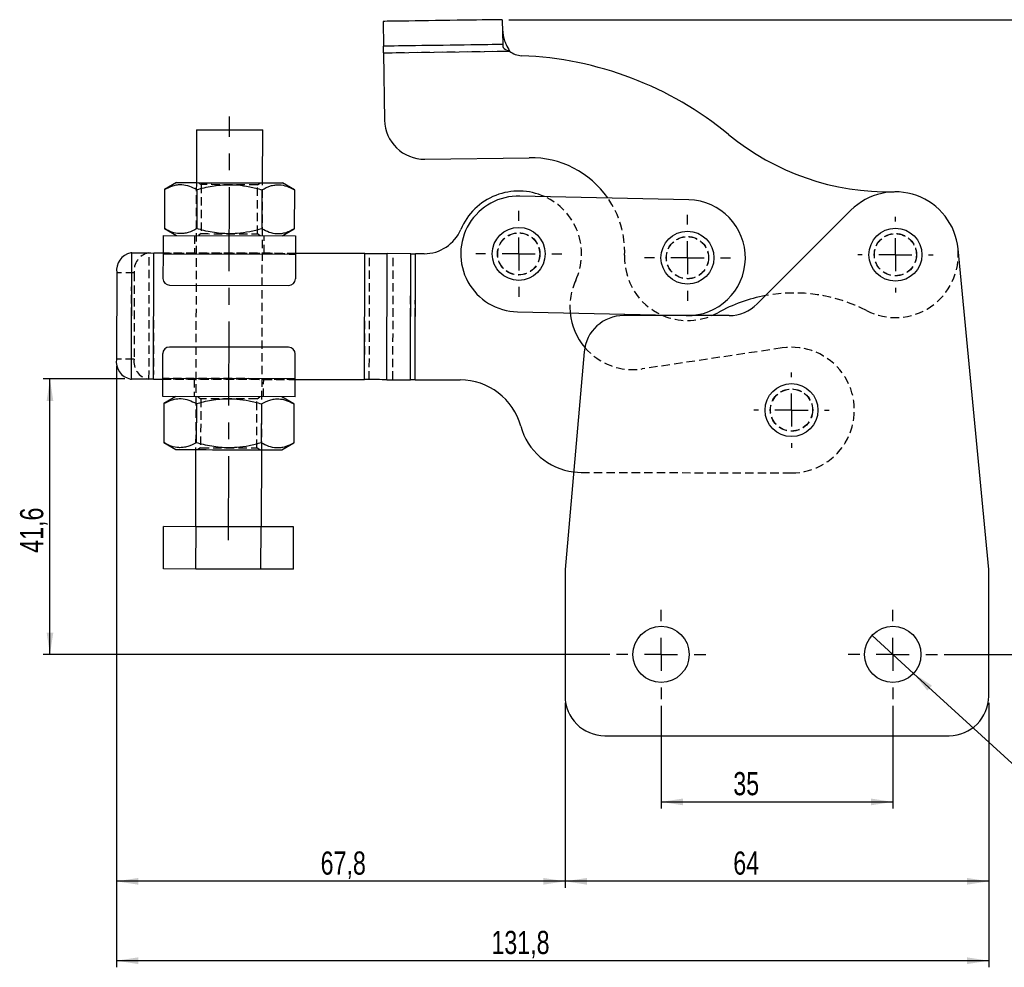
# Model space of a CAD drawing. Extents: x 32 to 393, y 8 to 287.
# Tile 3 of 7: x 32 to 180, y 144 to 287. Entities that reach past the tile are written whole.
import ezdxf

# ---------------------------------------------------------------- set-up
doc = ezdxf.new("R2010")
doc.units = 0
doc.linetypes.add('CENTERX2', pattern=[20.32, 12.7, -2.54, 2.54, -2.54])
doc.linetypes.add('HIDDEN', pattern=[1.905, 1.27, -0.635])
doc.layers.get('0').update_dxf_attribs({"linetype": 'CONTINUOUS'})
doc.layers.add('FORMATO', color=179, linetype='CONTINUOUS')
doc.styles.add('SLDTEXTSTYLE0', font='TXT', dxfattribs={"width": 0.75})
doc.dimstyles.new('SLDDIMSTYLE0', dxfattribs={"dimtxt": 3.5, "dimasz": 3.302, "dimexe": 0, "dimexo": 0.0625, "dimgap": 0.875, "dimtad": 1, "dimdec": 1, "dimrnd": 1e-09, "dimzin": 12, "dimtxsty": 'SLDTEXTSTYLE0', "dimsah": 1, "dimcen": 0.09, "dimazin": 3, "dimtfac": 1, "dimtofl": 0, "dimtmove": 0, "dimatfit": 3, "dimtolj": 1, "dimtzin": 12})
doc.dimstyles.new('SLDDIMSTYLE1', dxfattribs={"dimtxt": 3.5, "dimasz": 3.302, "dimexe": 0, "dimexo": 0.0625, "dimgap": 0.875, "dimtad": 1, "dimdec": 3, "dimrnd": 1e-09, "dimzin": 12, "dimtxsty": 'SLDTEXTSTYLE0', "dimsah": 1, "dimcen": 0.09, "dimazin": 3, "dimtfac": 1, "dimtdec": 3, "dimtofl": 0, "dimtmove": 0, "dimatfit": 3, "dimtolj": 1, "dimtzin": 12})
doc.dimstyles.new('SLDDIMSTYLE2', dxfattribs={"dimtxt": 3.5, "dimasz": 3.302, "dimexe": 0, "dimexo": 0.0625, "dimgap": 0.875, "dimtad": 1, "dimdec": 1, "dimrnd": 1e-09, "dimzin": 12, "dimtxsty": 'SLDTEXTSTYLE0', "dimsah": 1, "dimcen": 0.09, "dimazin": 3, "dimtfac": 1, "dimtdec": 1, "dimtofl": 0, "dimtmove": 0, "dimatfit": 3, "dimtolj": 1, "dimtzin": 12})
doc.dimstyles.new('SLDDIMSTYLE3', dxfattribs={"dimtxt": 3.5, "dimasz": 3.302, "dimexe": 0, "dimexo": 0.0625, "dimgap": 0.875, "dimtad": 1, "dimdec": 3, "dimrnd": 1e-09, "dimzin": 12, "dimtxsty": 'SLDTEXTSTYLE0', "dimblk1": 'NONE', "dimsah": 1, "dimcen": 0, "dimazin": 3, "dimtfac": 1, "dimtdec": 3, "dimtmove": 0, "dimatfit": 3, "dimtolj": 1, "dimtzin": 12})

# ---------------------------------------------------------------- blocks, each defined once
blk = doc.blocks.new('_D')
at = {"layer": 'FORMATO'}
for p, q in [((46.24, 234.98), (46.24, 144.06)), ((178.01, 184.06), (178.01, 144.06)), ((178.01, 145.06), (46.24, 145.06))]:
    blk.add_line(p, q, dxfattribs=at)
for points in [[(46.24, 145.06), (49.54, 144.55), (49.54, 145.57)], [(178.01, 145.06), (174.71, 145.57), (174.71, 144.55)]]:
    blk.add_solid(points, dxfattribs=at)
at = {"layer": 'FORMATO', "insert": (102.88, 149.57, -65.96), "char_height": 3.5, "attachment_point": 1, "style": 'SLDTEXTSTYLE0'}
blk.add_mtext('131,8', dxfattribs=at)
blk = doc.blocks.new('_D_1')
at = {"layer": 'FORMATO'}
for p, q in [((114.01, 184.06), (114.01, 156.06)), ((178.01, 184.06), (178.01, 156.06)), ((178.01, 157.06), (114.01, 157.06))]:
    blk.add_line(p, q, dxfattribs=at)
for points in [[(114.01, 157.06), (117.32, 156.55), (117.32, 157.57)], [(178.01, 157.06), (174.71, 157.57), (174.71, 156.55)]]:
    blk.add_solid(points, dxfattribs=at)
at = {"layer": 'FORMATO', "insert": (139.42, 161.57, -65.96), "char_height": 3.5, "attachment_point": 1, "style": 'SLDTEXTSTYLE0'}
blk.add_mtext('64', dxfattribs=at)
blk = doc.blocks.new('_D_2')
at = {"layer": 'FORMATO'}
for p, q in [((128.51, 183.6), (128.51, 168.06)), ((163.51, 183.6), (163.51, 168.06)), ((128.51, 169.06), (163.51, 169.06))]:
    blk.add_line(p, q, dxfattribs=at)
for points in [[(128.51, 169.06), (131.82, 168.55), (131.82, 169.57)], [(163.51, 169.06), (160.21, 169.57), (160.21, 168.55)]]:
    blk.add_solid(points, dxfattribs=at)
at = {"layer": 'FORMATO', "insert": (139.42, 173.57, -65.96), "char_height": 3.5, "attachment_point": 1, "style": 'SLDTEXTSTYLE0'}
blk.add_mtext('35', dxfattribs=at)
blk = doc.blocks.new('_D_3')
at = {"layer": 'FORMATO'}
for p, q in [((47.5, 232.98), (35.19, 232.98)), ((36.19, 191.35), (36.19, 232.98)), ((120.76, 191.35), (35.19, 191.35))]:
    blk.add_line(p, q, dxfattribs=at)
for points in [[(36.19, 232.98), (35.69, 229.67), (36.7, 229.67)], [(36.19, 191.35), (36.7, 194.66), (35.69, 194.66)]]:
    blk.add_solid(points, dxfattribs=at)
at = {"layer": 'FORMATO', "insert": (31.68, 206.71, -65.96), "char_height": 3.5, "attachment_point": 1, "rotation": 90, "style": 'SLDTEXTSTYLE0'}
blk.add_mtext('41,6', dxfattribs=at)
blk = doc.blocks.new('_D_4')
at = {"layer": 'FORMATO'}
for p, q in [((46.24, 234.98), (46.24, 156.06)), ((114.01, 184.06), (114.01, 156.06)), ((114.01, 157.06), (46.24, 157.06))]:
    blk.add_line(p, q, dxfattribs=at)
for points in [[(46.24, 157.06), (49.54, 156.55), (49.54, 157.57)], [(114.01, 157.06), (110.71, 157.57), (110.71, 156.55)]]:
    blk.add_solid(points, dxfattribs=at)
at = {"layer": 'FORMATO', "insert": (77.08, 161.57, -65.96), "char_height": 3.5, "attachment_point": 1, "style": 'SLDTEXTSTYLE0'}
blk.add_mtext('67,8', dxfattribs=at)
blk = doc.blocks.new('_D_5')
at = {"layer": 'FORMATO'}
for p, q in [((105.53, 287.28), (189.01, 287.28)), ((188.01, 191.35), (188.01, 287.28)), ((171.26, 191.35), (189.01, 191.35))]:
    blk.add_line(p, q, dxfattribs=at)
for points in [[(188.01, 287.28), (187.51, 283.98), (188.52, 283.98)], [(188.01, 191.35), (188.52, 194.66), (187.51, 194.66)]]:
    blk.add_solid(points, dxfattribs=at)
at = {"layer": 'FORMATO', "insert": (183.5, 239.23, -65.96), "char_height": 3.5, "attachment_point": 1, "rotation": 90, "style": 'SLDTEXTSTYLE0'}
blk.add_mtext('95,9', dxfattribs=at)
blk = doc.blocks.new('_D_6')
at = {"layer": 'FORMATO'}
for q in [(160.38, 194.22), (195.83, 161.76)]:
    blk.add_line((166.65, 188.48), q, dxfattribs=at)
blk.add_solid([(166.65, 188.48), (168.74, 185.88), (169.43, 186.63)], dxfattribs=at)
at = {"layer": 'FORMATO', "char_height": 3.5, "attachment_point": 1, "rotation": 317.5125, "style": 'SLDTEXTSTYLE0'}
for s, insert in [('%%c', (188.11, 174.93, -65.96)), ('8,5', (192.04, 171.4, -65.96))]:
    blk.add_mtext(s, dxfattribs=dict(at, insert=insert))
blk = doc.blocks.new('_NONE')
blk = doc.blocks.new('SW_CENTERMARKSYMBOL_0')
at = {"layer": 'FORMATO', "color": 0}
for p, q in [((0, 5), (0, 6.5)), ((0, 0), (0, 2.5)), ((-5, 0), (-6.5, 0)), ((0, 0), (-2.5, 0)), ((0, 0), (0, -2.5)), ((0, 0), (2.5, 0)), ((5, 0), (6.5, 0)), ((0, -5), (0, -6.5))]:
    blk.add_line(p, q, dxfattribs=at)
blk = doc.blocks.new('SW_CENTERMARKSYMBOL_1')
at = {"layer": 'FORMATO', "color": 0}
for p, q in [((0, 5), (0, 6.5)), ((0, 0), (0, 2.5)), ((-5, 0), (-6.5, 0)), ((0, 0), (-2.5, 0)), ((0, 0), (0, -2.5)), ((0, 0), (2.5, 0)), ((5, 0), (6.5, 0)), ((0, -5), (0, -6.5))]:
    blk.add_line(p, q, dxfattribs=at)
blk = doc.blocks.new('SW_CENTERMARKSYMBOL_2')
at = {"layer": 'FORMATO', "color": 0}
for p, q in [((0, 5), (0, 5.7)), ((0, 0), (0, 2.5)), ((-5, 0), (-5.7, 0)), ((0, 0), (-2.5, 0)), ((0, 0), (0, -2.5)), ((0, 0), (2.5, 0)), ((5, 0), (5.7, 0)), ((0, -5), (0, -5.7))]:
    blk.add_line(p, q, dxfattribs=at)
blk = doc.blocks.new('SW_CENTERMARKSYMBOL_3')
at = {"layer": 'FORMATO', "color": 0}
for p, q in [((0, 5), (0, 5.7)), ((0, 0), (0, 2.5)), ((-5, 0), (-5.7, 0)), ((0, 0), (-2.5, 0)), ((0, 0), (0, -2.5)), ((0, 0), (2.5, 0)), ((5, 0), (5.7, 0)), ((0, -5), (0, -5.7))]:
    blk.add_line(p, q, dxfattribs=at)
blk = doc.blocks.new('SW_CENTERMARKSYMBOL_4')
at = {"layer": 'FORMATO', "color": 0}
for p, q in [((0, 5), (0, 6.75)), ((0, 0), (0, 2.5)), ((-5, 0), (-6.75, 0)), ((0, 0), (-2.5, 0)), ((0, 0), (0, -2.5)), ((0, 0), (2.5, 0)), ((5, 0), (6.75, 0)), ((0, -5), (0, -6.75))]:
    blk.add_line(p, q, dxfattribs=at)
blk = doc.blocks.new('SW_CENTERMARKSYMBOL_5')
at = {"layer": 'FORMATO', "color": 0}
for p, q in [((0, 5), (0, 6.75)), ((0, 0), (0, 2.5)), ((-5, 0), (-6.75, 0)), ((0, 0), (-2.5, 0)), ((0, 0), (0, -2.5)), ((0, 0), (2.5, 0)), ((5, 0), (6.75, 0)), ((0, -5), (0, -6.75))]:
    blk.add_line(p, q, dxfattribs=at)

msp = doc.modelspace()

# ---------------------------------------------------------------- linework, layer by layer
at = {"color": 7, "linetype": 'CONTINUOUS'}
for p, q in [((104.529732, 287.283852), (104.583235, 283.534236)), ((86.531566, 287.027038), (86.585068, 283.277422)), ((86.599336, 282.277517), (105.622214, 282.548956)), ((86.599336, 282.277517), (86.744313, 272.1171)), ((58.326689, 270.652033), (58.305589, 262.652065)), ((68.305549, 262.625683), (68.326657, 270.625651)), ((92.829307, 266.203317), (108.585787, 266.428146)), ((55.305597, 262.659978), (53.487879, 261.616908)), ((73.117723, 261.565119), (71.30554, 262.617767)), ((53.487879, 261.616908), (53.472308, 255.712658)), ((58.395346, 261.603959), (58.379767, 255.699709)), ((68.210264, 261.578064), (68.194685, 255.673814)), ((73.117723, 261.565119), (73.102144, 255.660869)), ((132.691432, 260.062217), (107.197792, 260.631807)), ((157.194902, 258.480195), (143.038651, 244.323942)), ((53.284493, 254.665285), (73.28443, 254.61252)), ((53.472308, 255.712658), (55.28449, 254.660006)), ((71.284433, 254.617795), (73.102144, 255.660869)), ((48.549515, 252.028994), (48.401383, 252.029385)), ((48.499254, 232.976604), (48.549515, 252.028994)), ((51.857998, 232.967743), (51.908267, 252.020131)), ((53.277512, 252.016522), (51.908267, 252.020131)), ((53.277244, 251.915294), (53.26735, 248.165305)), ((53.277244, 251.915294), (73.277173, 251.862529)), ((73.277173, 251.862529), (73.267278, 248.11254)), ((83.774683, 251.936063), (73.277441, 251.963757)), ((83.724422, 232.883671), (83.774683, 251.936063)), ((87.083166, 232.87481), (87.133431, 251.9272)), ((90.699283, 251.917794), (87.133431, 251.9272)), ((90.649017, 232.865402), (90.699283, 251.917794)), ((91.356122, 232.863538), (91.406387, 251.915928)), ((92.706901, 251.912497), (91.406387, 251.915928)), ((178.01321, 204.161784), (173.369174, 252.668079)), ((46.272156, 249.034993), (46.237719, 235.982582)), ((54.264707, 247.16267), (72.264646, 247.115183)), ((106.806898, 243.136175), (132.300536, 242.566585)), ((138.79601, 242.566585), (122.871182, 242.566585)), ((128.601796, 242.649223), (128.791162, 242.566585)), ((136.200804, 242.566585), (137.095081, 243.001863)), ((53.227511, 233.065359), (53.237406, 236.815344)), ((72.239977, 237.765215), (54.240038, 237.812705)), ((73.22744, 233.012594), (73.237334, 236.762579)), ((116.894015, 237.089518), (114.013211, 204.161784)), ((48.351121, 232.976995), (48.499254, 232.976604)), ((51.857998, 232.967743), (53.227243, 232.964132)), ((73.22744, 233.012594), (53.227511, 233.065359)), ((73.227172, 232.911367), (83.724422, 232.883671)), ((87.083166, 232.87481), (90.649017, 232.865402)), ((91.356122, 232.863538), (98.1651, 232.845574)), ((73.220183, 230.262603), (53.220254, 230.315368)), ((53.402533, 229.267019), (53.386961, 223.36277)), ((55.220251, 230.310091), (53.402533, 229.267019)), ((58.309999, 229.254072), (58.29442, 223.349822)), ((68.124917, 229.228178), (68.109338, 223.323928)), ((73.032376, 229.21523), (71.220194, 230.26788)), ((73.032376, 229.21523), (73.016797, 223.310981)), ((53.386961, 223.36277), (55.199144, 222.31012)), ((71.199087, 222.267907), (73.016797, 223.310981)), ((58.199135, 222.302206), (58.168394, 210.652245)), ((68.168362, 210.625863), (68.199095, 222.275823)), ((53.336573, 204.264971), (53.353456, 210.664949)), ((58.260922, 210.652001), (53.353456, 210.664949)), ((58.244032, 204.252024), (58.260922, 210.652001)), ((68.07584, 210.626107), (58.260922, 210.652001)), ((68.058957, 204.226129), (68.07584, 210.626107)), ((72.983299, 210.61316), (68.07584, 210.626107)), ((72.966416, 204.213182), (72.983299, 210.61316)), ((58.244032, 204.252024), (53.336573, 204.264971)), ((68.058957, 204.226129), (58.244032, 204.252024)), ((72.966416, 204.213182), (68.058957, 204.226129)), ((114.013211, 204.161784), (114.013211, 185.061784)), ((178.01321, 185.061784), (178.01321, 204.161784)), ((120.01321, 179.061783), (172.013211, 179.061783))]:
    msp.add_line(p, q, dxfattribs=at)
at = {"color": 7, "linetype": 'HIDDEN'}
for p, q in [((86.599336, 282.277517), (105.622214, 282.548956)), ((58.305589, 262.652065), (58.199135, 222.302206)), ((58.632319, 262.651201), (59.054804, 262.353714)), ((59.054804, 262.353714), (59.035261, 254.946485)), ((67.535226, 254.924059), (67.554769, 262.331292)), ((67.554769, 262.331292), (67.978812, 262.626543)), ((68.199095, 222.275823), (68.305549, 262.625683)), ((58.034477, 254.652753), (58.027488, 252.00276)), ((59.035261, 254.946485), (58.611219, 254.65123)), ((67.957704, 254.626572), (67.535226, 254.924059)), ((68.52745, 251.975059), (68.534446, 254.625052)), ((48.499254, 232.976604), (48.549515, 252.028994)), ((51.150893, 232.96961), (51.201162, 252.021998)), ((51.857998, 232.967743), (51.908267, 252.020131)), ((53.277244, 251.915294), (73.277173, 251.862529)), ((53.277505, 252.015292), (73.277433, 251.962527)), ((73.277441, 251.963757), (53.277512, 252.016522)), ((83.724422, 232.883671), (83.774683, 251.936063)), ((84.431526, 232.881806), (84.481788, 251.934196)), ((87.083166, 232.87481), (87.133431, 251.9272)), ((87.997374, 232.872398), (88.04764, 251.92479)), ((90.649017, 232.865402), (90.699283, 251.917794)), ((91.356122, 232.863538), (91.406387, 251.915928)), ((48.923795, 249.027997), (46.272156, 249.034993)), ((48.923795, 249.027997), (48.889359, 235.975586)), ((146.803019, 237.674631), (125.65075, 234.494967)), ((48.889359, 235.975586), (46.237719, 235.982582)), ((73.227179, 232.912594), (53.227243, 232.965359)), ((53.227243, 232.964132), (73.227172, 232.911367)), ((73.22744, 233.012594), (53.227511, 233.065359)), ((57.977227, 232.952827), (57.970238, 230.302836)), ((68.4702, 230.275135), (68.477196, 232.925126)), ((58.546973, 230.301315), (58.96945, 230.003828)), ((58.96945, 230.003828), (58.949915, 222.596597)), ((67.44988, 222.57417), (67.469423, 229.981403)), ((67.469423, 229.981403), (67.893465, 230.276657)), ((58.949915, 222.596597), (58.525872, 222.301343)), ((67.872358, 222.276684), (67.44988, 222.57417)), ((116.440264, 218.863977), (148.190153, 218.780213))]:
    msp.add_line(p, q, dxfattribs=at)
at = {"color": 7, "linetype": 'CONTINUOUS', "flags": 128}
for points in [[(104.529732, 287.283852), (104.464118, 287.282914), (104.268235, 287.28012), (103.94494, 287.275508), (103.49894, 287.269145), (102.936749, 287.261121), (102.266559, 287.251562), (101.498147, 287.240594), (100.642712, 287.22839), (99.71273, 287.215121), (98.721766, 287.20098), (97.684269, 287.186175), (96.615368, 287.170924), (95.530649, 287.155442), (94.44593, 287.139967), (93.377025, 287.124715), (92.339528, 287.109911), (91.348567, 287.09577), (90.418586, 287.0825), (89.563151, 287.070296), (88.794739, 287.059329), (88.124548, 287.04977), (87.562357, 287.041746), (87.116358, 287.035383), (86.793062, 287.030771), (86.597179, 287.02797), (86.531566, 287.027038)], [(104.583235, 283.534236), (104.517621, 283.533297), (104.321738, 283.530503), (103.998442, 283.525891), (103.552443, 283.519528), (102.990252, 283.511504), (102.320061, 283.501938), (101.551649, 283.490978), (100.696215, 283.478766), (99.766233, 283.465497), (98.775272, 283.451363), (97.737772, 283.436559), (96.66887, 283.4213), (95.584151, 283.405825), (94.499433, 283.39035), (93.430531, 283.375099), (92.393034, 283.360295), (91.40207, 283.346153), (90.472088, 283.332884), (89.616654, 283.320672), (88.848242, 283.309713), (88.178051, 283.300146), (87.61586, 283.292129), (87.169861, 283.285767), (86.846565, 283.281147), (86.650682, 283.278353), (86.585068, 283.277422)], [(86.599336, 282.277517), (86.596553, 282.472588), (86.593875, 282.660164), (86.591409, 282.833032), (86.589248, 282.984554), (86.587471, 283.108905), (86.586152, 283.201307), (86.58534, 283.258207), (86.585068, 283.277422)], [(104.583235, 283.534236), (104.583305, 283.529415), (104.58351, 283.515021), (104.583849, 283.491179), (104.584322, 283.458121), (104.584918, 283.416167), (104.585641, 283.365719), (104.586476, 283.307269), (104.587414, 283.241369)], [(58.326689, 270.652033), (58.330749, 270.652026), (58.427741, 270.651772), (58.651608, 270.651176), (58.996563, 270.650267), (59.453663, 270.64906), (60.011071, 270.647593), (60.654354, 270.645894), (61.366846, 270.644016), (62.130098, 270.642005), (62.924345, 270.639904), (63.729008, 270.637788), (64.523247, 270.635686), (65.2865, 270.633675), (65.998991, 270.631797), (66.642274, 270.630099), (67.199682, 270.628631), (67.656783, 270.627424), (68.001737, 270.626515), (68.225612, 270.625919), (68.322604, 270.625665), (68.326657, 270.625651)], [(55.305597, 262.659978), (55.368682, 262.659814), (55.556928, 262.659315), (55.867379, 262.658499), (56.295139, 262.65737), (56.833451, 262.655947), (57.473836, 262.654259), (58.20619, 262.652326), (59.018967, 262.650184), (59.899342, 262.647859), (60.833444, 262.645397), (61.80652, 262.642827), (62.803243, 262.6402), (63.807887, 262.637548), (64.804611, 262.634918), (65.777694, 262.632351), (66.711788, 262.629885), (67.592164, 262.627564), (68.40494, 262.625418), (69.137295, 262.623489), (69.77768, 262.621797), (70.315999, 262.620378), (70.743752, 262.619249), (71.054203, 262.61843), (71.242456, 262.617934), (71.30554, 262.617767), (71.30554, 262.617767)], [(53.284493, 254.665285), (53.284359, 254.612442), (53.283942, 254.455954), (53.283271, 254.201825), (53.28237, 253.859829), (53.281275, 253.443107), (53.280016, 252.96767), (53.27866, 252.451788), (53.277244, 251.915294)], [(73.28443, 254.61252), (73.284288, 254.559677), (73.283878, 254.403189), (73.283208, 254.14906), (73.282299, 253.807064), (73.281203, 253.390342), (73.279952, 252.914905), (73.278588, 252.399023), (73.277173, 251.862529)], [(48.549515, 252.028994), (48.894909, 252.028085), (49.269316, 252.027094), (49.669136, 252.02604), (50.090526, 252.02493), (50.529418, 252.023771), (50.981586, 252.022579), (51.442687, 252.021361), (51.908267, 252.020131)], [(83.774683, 251.936063), (84.240262, 251.934834), (84.701357, 251.933615), (85.153532, 251.932423), (85.592424, 251.931265), (86.01381, 251.930155), (86.413634, 251.9291), (86.788041, 251.928113), (87.133431, 251.9272)], [(90.699283, 251.917794), (90.771993, 251.9176), (90.850816, 251.917392), (90.934989, 251.917172), (91.023703, 251.916937), (91.116102, 251.916691), (91.211298, 251.916442), (91.308368, 251.916185), (91.406387, 251.915928)], [(51.857998, 232.967743), (51.392418, 232.968971), (50.931324, 232.970189), (50.479149, 232.971381), (50.040257, 232.97254), (49.618875, 232.973652), (49.219047, 232.974706), (48.84464, 232.975693), (48.499254, 232.976604)], [(53.220254, 230.315368), (53.220396, 230.368208), (53.220806, 230.524698), (53.221476, 230.778826), (53.222378, 231.120823), (53.223481, 231.537547), (53.224732, 232.012983), (53.226096, 232.528861), (53.227511, 233.065359)], [(73.220183, 230.262603), (73.220325, 230.315443), (73.220735, 230.471935), (73.221405, 230.726061), (73.222314, 231.068058), (73.223409, 231.484782), (73.224661, 231.960218), (73.226024, 232.476098), (73.22744, 233.012594)], [(87.083166, 232.87481), (86.737775, 232.875721), (86.363369, 232.87671), (85.963545, 232.877765), (85.542162, 232.878877), (85.103263, 232.880033), (84.651095, 232.881227), (84.190001, 232.882443), (83.724422, 232.883671)], [(91.356122, 232.863538), (91.258102, 232.863797), (91.161032, 232.864052), (91.065836, 232.864303), (90.973438, 232.864547), (90.884724, 232.864782), (90.800551, 232.865004), (90.721731, 232.86521), (90.649017, 232.865402)], [(55.199144, 222.31012), (55.262228, 222.309952), (55.450474, 222.309457), (55.760932, 222.308637), (56.188685, 222.307508), (56.727004, 222.306089), (57.367389, 222.3044), (58.099744, 222.302466), (58.912513, 222.300322), (59.792896, 222.298), (60.72699, 222.295535), (61.700066, 222.292969), (62.696789, 222.290339), (63.701441, 222.287688), (64.698157, 222.285058), (65.67124, 222.282491), (66.605334, 222.280027), (67.485717, 222.277704), (68.298486, 222.27556), (69.030841, 222.273629), (69.671226, 222.271939), (70.209545, 222.270518), (70.637298, 222.269389), (70.947756, 222.26857), (71.136002, 222.268074), (71.199087, 222.267907), (71.199087, 222.267907)]]:
    msp.add_lwpolyline(points, dxfattribs=at)
at = {"color": 7, "linetype": 'HIDDEN', "flags": 128}
for points in [[(67.554769, 262.331292), (67.490202, 262.331459), (67.298469, 262.331966), (66.985381, 262.332793), (66.560467, 262.333914), (66.036624, 262.335296), (65.429782, 262.336898), (64.758365, 262.338668), (64.042789, 262.340557), (63.304787, 262.342505), (62.566784, 262.344449), (61.851208, 262.346338), (61.179792, 262.348111), (60.572949, 262.34971), (60.049106, 262.351092), (59.624192, 262.352213), (59.311104, 262.35304), (59.119371, 262.353547), (59.054804, 262.353714), (59.054804, 262.353714)], [(59.035261, 254.946485), (59.099828, 254.946313), (59.291561, 254.945807), (59.604649, 254.94498), (60.029564, 254.943859), (60.553406, 254.942476), (61.160249, 254.940878), (61.831665, 254.939105), (62.547241, 254.937216), (63.285244, 254.935272), (64.023246, 254.933323), (64.738822, 254.931435), (65.410239, 254.929665), (66.017081, 254.928063), (66.540924, 254.926681), (66.965838, 254.92556), (67.278926, 254.924733), (67.47066, 254.92423), (67.535226, 254.924059), (67.535226, 254.924059)], [(67.469423, 229.981403), (67.404856, 229.981573), (67.213115, 229.98208), (66.900035, 229.982905), (66.475113, 229.984026), (65.951278, 229.985408), (65.344428, 229.98701), (64.673019, 229.988781), (63.957443, 229.990668), (63.21944, 229.992617), (62.481438, 229.994563), (61.765862, 229.996452), (61.094445, 229.998223), (60.487603, 229.999823), (59.96376, 230.001205), (59.538846, 230.002327), (59.225758, 230.003152), (59.034017, 230.003658), (58.96945, 230.003828), (58.96945, 230.003828)], [(58.949915, 222.596597), (59.014482, 222.596425), (59.206215, 222.59592), (59.519303, 222.595093), (59.944217, 222.593972), (60.46806, 222.59259), (61.074902, 222.59099), (61.746319, 222.589219), (62.461895, 222.58733), (63.199897, 222.585383), (63.9379, 222.583437), (64.653476, 222.581548), (65.324892, 222.579777), (65.931735, 222.578177), (66.455578, 222.576795), (66.880492, 222.575674), (67.19358, 222.574846), (67.385313, 222.574342), (67.44988, 222.57417), (67.44988, 222.57417)], [(115.305697, 218.934985), (115.319588, 218.933288), (116.440264, 218.863977)]]:
    msp.add_lwpolyline(points, dxfattribs=at)
at = {"color": 7, "linetype": 'CONTINUOUS'}
for centre, radius in [((107.002346, 251.883992), 4), ((132.495984, 251.3144), 4), ((163.912417, 251.76268), 4), ((148.215217, 228.28018), 4), ((128.51321, 191.353764), 4.25), ((163.51321, 191.353764), 4.25)]:
    msp.add_circle(centre, radius, dxfattribs=at)
at = {"color": 7, "linetype": 'HIDDEN'}
for centre, radius in [((107.002346, 251.883992), 3.2), ((107.002346, 251.883992), 3.175), ((132.495984, 251.3144), 3.2), ((132.495984, 251.3144), 3.175), ((163.912417, 251.76268), 3.2), ((163.912417, 251.76268), 3.2), ((163.912417, 251.76268), 3.175), ((148.215217, 228.28018), 3.2), ((148.215217, 228.28018), 3.2), ((148.215217, 228.28018), 3.175)]:
    msp.add_circle(centre, radius, dxfattribs=at)
at = {"color": 7, "linetype": 'CONTINUOUS'}
for centre, radius, start, end in [((107.564981, 284.834928), 3, 229.63997089, 267.77690728), ((105.415985, 229.476624), 52.4, 50.54366257, 87.77690728), ((92.743703, 272.202706), 6, 180.81749506, 270.81749506), ((162.927831, 299.352496), 38.1, 230.54366257, 271.18522317), ((108.788728, 252.205593), 14.224, 34.85921744, 90.81749506), ((107.002346, 251.883992), 9.5, 65.80054067, 157.11178765), ((107.002346, 251.883992), 8.75, 88.72008283, 268.72008283), ((163.912417, 251.76268), 9.5, 5.46888086, 135), ((132.495984, 251.3144), 8.75, 268.72008283, 88.72008283), ((92.722731, 257.912475), 6, 269.84883957, 337.11178765), ((48.924784, 249.402997), 2.678033, 101.27056752, 187.898335), ((54.267345, 248.162668), 1, 179.84883957, 269.84883957), ((72.267282, 248.11518), 1, 269.84883957, 359.84883957), ((148.623324, 222.165389), 23.813, 100.468183, 118.95454031), ((138.79601, 248.566584), 6, 270, 315), ((124.238551, 243.889417), 9.5, 185.62691013, 220.26095394), ((122.871182, 236.566584), 6, 90, 175), ((54.2374, 236.812707), 1, 89.84883957, 179.84883957), ((72.237338, 236.765219), 1, 359.84883957, 89.84883957), ((48.888381, 235.600595), 2.678044, 171.79955648, 258.42698746), ((98.140036, 223.345607), 9.5, 15.31484952, 89.84883957), ((116.465327, 228.363944), 9.5, 195.31484952, 262.98863566), ((120.01321, 185.061784), 6, 180, 270), ((172.01321, 185.061784), 6, 270, 0)]:
    msp.add_arc(centre, radius, start, end, dxfattribs=at)
at = {"color": 7, "linetype": 'HIDDEN'}
for centre, radius, start, end in [((107.002346, 251.883992), 9.5, 335.11697427, 65.80054067), ((108.788728, 252.205593), 14.224, 357.8471771, 34.85921744), ((51.576434, 249.395993), 2.678043, 101.27075799, 187.89814454), ((132.495984, 251.3144), 9.5, 177.8471771, 245.80054067), ((163.912417, 251.76268), 9.5, 242.68044981, 5.46888086), ((124.238551, 243.889417), 9.5, 155.11697427, 185.62691013), ((148.623324, 222.165389), 23.813, 62.68044981, 100.468183), ((132.495984, 251.3144), 9.5, 247.04667188, 292.95332812), ((124.238551, 243.889417), 9.5, 220.26095394, 278.54883957), ((148.215217, 228.28018), 9.5, 269.84883957, 98.54883957), ((51.54002, 235.593598), 2.678044, 171.79955648, 258.42698746)]:
    msp.add_arc(centre, radius, start, end, dxfattribs=at)
at = {"color": 7, "linetype": 'CONTINUOUS'}
for points, knots in [([(104.54958, 285.892747), (104.569607, 285.620682), (104.605835, 285.128504), (104.772442, 284.294861), (105.128568, 283.451747), (105.441707, 282.879071), (105.622214, 282.548956)], [0, 0, 0, 0, 0.27680482, 0.5007521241, 0.7122124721, 1, 1, 1, 1]), ([(104.54958, 285.892747), (104.569607, 285.620682), (104.605835, 285.128504), (104.772442, 284.294861), (105.128568, 283.451747), (105.441707, 282.879071), (105.622214, 282.548956)], [0, 0, 0, 0, 0.27680482, 0.5007521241, 0.7122124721, 1, 1, 1, 1]), ([(104.587414, 283.241369), (104.594631, 283.211884), (104.608805, 283.15397), (104.659449, 283.063211), (104.73083, 282.977668), (105.013579, 282.750716), (105.338067, 282.64315), (105.622214, 282.548956)], [0, 0, 0, 0, 0.0900362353, 0.1768516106, 0.2641648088, 0.3556423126, 1, 1, 1, 1]), ([(53.487879, 261.616908), (53.914348, 261.835823), (54.558903, 262.166688), (55.444193, 262.355634), (56.276074, 262.392223), (57.272142, 262.193144), (58.018664, 261.80155), (58.395346, 261.603959)], [0, 0, 0, 0, 0.2645363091, 0.3998144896, 0.5350684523, 0.7654040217, 1, 1, 1, 1]), ([(58.395346, 261.603959), (58.75175, 261.700752), (59.913792, 262.016342), (61.95236, 262.362256), (64.280047, 262.369214), (66.37981, 262.069321), (67.597882, 261.742415), (68.210264, 261.578064)], [0, 0, 0, 0, 0.1112574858, 0.3627508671, 0.6203149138, 0.8091147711, 1, 1, 1, 1]), ([(68.210264, 261.578064), (68.636732, 261.796983), (69.281286, 262.127852), (70.166579, 262.316788), (70.998447, 262.353386), (71.99452, 262.154303), (72.741042, 261.76271), (73.117723, 261.565119)], [0, 0, 0, 0, 0.264536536, 0.3998147, 0.5350683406, 0.765403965, 1, 1, 1, 1]), ([(58.379767, 255.699709), (57.953298, 255.480793), (57.308744, 255.149929), (56.423451, 254.960982), (55.591583, 254.924394), (54.59551, 255.123467), (53.848989, 255.515065), (53.472308, 255.712658)], [0, 0, 0, 0, 0.2645364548, 0.3998146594, 0.5350682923, 0.7654038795, 1, 1, 1, 1]), ([(68.194685, 255.673814), (67.58766, 255.514202), (66.367977, 255.193495), (64.287894, 254.906367), (61.95449, 254.920294), (59.916562, 255.273627), (58.73565, 255.601039), (58.379767, 255.699709)], [0, 0, 0, 0, 0.188964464, 0.3796825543, 0.6308201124, 0.888742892, 1, 1, 1, 1]), ([(73.102144, 255.660869), (72.675678, 255.44195), (72.031128, 255.111081), (71.145837, 254.922145), (70.313957, 254.885547), (69.317888, 255.08463), (68.571366, 255.476223), (68.194685, 255.673814)], [0, 0, 0, 0, 0.2645361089, 0.3998142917, 0.5350683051, 0.7654039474, 1, 1, 1, 1]), ([(53.402533, 229.267019), (53.829001, 229.485937), (54.473557, 229.816803), (55.358847, 230.005745), (56.190727, 230.042338), (57.186796, 229.843257), (57.933318, 229.451663), (58.309999, 229.254072)], [0, 0, 0, 0, 0.2645363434, 0.3998145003, 0.5350684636, 0.7654040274, 1, 1, 1, 1]), ([(58.309999, 229.254072), (58.666403, 229.350864), (59.828446, 229.666452), (61.867013, 230.012371), (64.194701, 230.019325), (66.294463, 229.719432), (67.512536, 229.392528), (68.124917, 229.228178)], [0, 0, 0, 0, 0.1112574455, 0.3627508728, 0.6203149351, 0.8091148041, 1, 1, 1, 1]), ([(68.124917, 229.228178), (68.551381, 229.447095), (69.195929, 229.777962), (70.081234, 229.966903), (70.9131, 230.003496), (71.909174, 229.804415), (72.655695, 229.412822), (73.032376, 229.21523)], [0, 0, 0, 0, 0.2645361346, 0.3998146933, 0.5350683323, 0.7654039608, 1, 1, 1, 1]), ([(58.29442, 223.349822), (57.867952, 223.130905), (57.223396, 222.800038), (56.338106, 222.611098), (55.506226, 222.574501), (54.510166, 222.773583), (53.763643, 223.165178), (53.386961, 223.36277)], [0, 0, 0, 0, 0.2645364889, 0.3998146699, 0.5350686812, 0.765403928, 1, 1, 1, 1]), ([(68.109338, 223.323928), (67.502313, 223.164316), (66.282631, 222.84361), (64.202548, 222.556475), (61.869144, 222.570408), (59.831215, 222.923737), (58.650303, 223.251152), (58.29442, 223.349822)], [0, 0, 0, 0, 0.1889644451, 0.3796825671, 0.6308201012, 0.8887428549, 1, 1, 1, 1]), ([(73.016797, 223.310981), (72.590332, 223.092063), (71.945781, 222.761196), (71.06049, 222.572255), (70.228611, 222.535662), (69.232542, 222.734743), (68.48602, 223.126337), (68.109338, 223.323928)], [0, 0, 0, 0, 0.2645360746, 0.399814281, 0.5350682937, 0.7654039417, 1, 1, 1, 1])]:
    msp.add_open_spline(points, degree=3, knots=knots, dxfattribs=at)
at = {"layer": 'FORMATO', "linetype": 'CENTERX2'}
msp.add_line((63.163103, 208.639061), (63.33195, 272.638838), dxfattribs=at)

# ---------------------------------------------------------------- block references
at = {"layer": 'FORMATO'}
for name, p in [('SW_CENTERMARKSYMBOL_0', (107.002346, 251.883992)), ('SW_CENTERMARKSYMBOL_1', (132.495984, 251.3144)), ('SW_CENTERMARKSYMBOL_2', (163.912417, 251.76268)), ('SW_CENTERMARKSYMBOL_3', (148.215217, 228.28018)), ('SW_CENTERMARKSYMBOL_4', (128.51321, 191.353764)), ('SW_CENTERMARKSYMBOL_5', (163.51321, 191.353764))]:
    msp.add_blockref(name, p, dxfattribs=at)

# ---------------------------------------------------------------- dimensions: what is measured, and where the dimension line sits
for base, p1, p2, dimstyle, picture, middle in [((188.013235, 287.283852), (170.26321, 191.353764), (104.529732, 287.283852), 'SLDDIMSTYLE2', '_D_5', (188.013235, 245.181229)), ((36.193046, 232.976605), (121.76321, 191.353764), (48.499254, 232.976605), 'SLDDIMSTYLE0', '_D_3', (36.193046, 212.655124))]:
    dim = msp.add_linear_dim(base=base, p1=p1, p2=p2, angle=90, dimstyle=dimstyle, dxfattribs=at)
    dim.commit()
    dim.dimension.update_dxf_attribs({"geometry": picture, "text_midpoint": middle, "dimtype": 160})
for base, p1, p2, dimstyle, picture, middle in [((46.237721, 145.061784), (178.01321, 185.061784), (46.237721, 235.982582), 'SLDDIMSTYLE0', '_D', (110.122291, 145.061784)), ((46.237721, 157.061784), (114.01321, 185.061784), (46.237721, 235.982582), 'SLDDIMSTYLE0', '_D_4', (83.032533, 157.061784)), ((114.01321, 157.061784), (178.01321, 185.061784), (114.01321, 185.061784), 'SLDDIMSTYLE1', '_D_1', (143.429176, 157.061784)), ((163.51321, 169.061784), (128.51321, 184.603764), (163.51321, 184.603764), 'SLDDIMSTYLE1', '_D_2', (143.429176, 169.061784))]:
    dim = msp.add_linear_dim(base=base, p1=p1, p2=p2, dimstyle=dimstyle, dxfattribs=at)
    dim.commit()
    dim.dimension.update_dxf_attribs({"geometry": picture, "text_midpoint": middle, "dimtype": 160})
dim = msp.add_diameter_dim_2p(p1=(160.379154, 194.224337), p2=(166.647267, 188.483191), dimstyle='SLDDIMSTYLE3', dxfattribs=at)
dim.commit()
dim.dimension.update_dxf_attribs({"geometry": '_D_6', "text_midpoint": (190.527504, 166.610615), "dimtype": 163})

doc.saveas('drawing.dxf')
